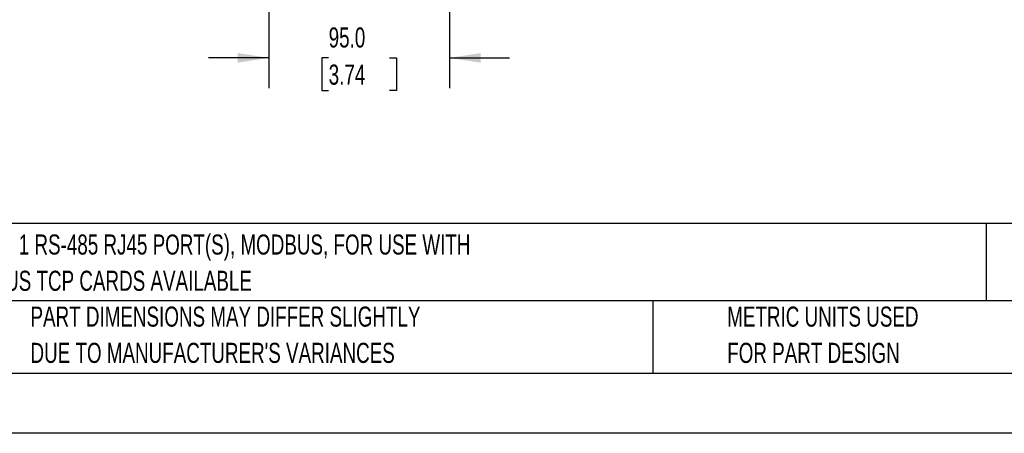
# Model space of a CAD drawing. Header units: millimetres. Extents: x 0 to 1397, y 0 to 1080.
# Tile 2 of 28: x 270 to 788, y 0 to 218. Entities that reach past the tile are written whole.
import ezdxf

# ---------------------------------------------------------------- set-up
doc = ezdxf.new("R2010")
doc.units = ezdxf.units.MM
doc.header["$LTSCALE"] = 5
doc.linetypes.add('CENTERX2', pattern=[20.32, 12.7, -2.54, 2.54, -2.54])
doc.layers.add('DIMENSIONS', color=140, linetype='Continuous', lineweight=25)
doc.layers.add('TEXT', color=140, linetype='Continuous', lineweight=25)
doc.styles.add('SLDTEXTSTYLE0', font='TXT', dxfattribs={"width": 0.7})
doc.dimstyles.new('SLDDIMSTYLE4', dxfattribs={"dimtxt": 10.790039, "dimasz": 16.51, "dimexe": 0, "dimexo": 0.0625, "dimgap": 2.69751, "dimtad": 0, "dimtih": 1, "dimtoh": 1, "dimrnd": 1e-09, "dimzin": 4, "dimdsep": 46, "dimtxsty": 'SLDTEXTSTYLE0', "dimsah": 1, "dimcen": 0.09, "dimadec": 0, "dimazin": 1, "dimtfac": 1, "dimtmove": 0, "dimatfit": 0, "dimfxl": 0, "dimfrac": 2, "dimtolj": 1, "dimtzin": 12, "dimarcsym": 0})

# ---------------------------------------------------------------- blocks, each defined once
blk = doc.blocks.new('SW_NOTE_0')
at = {"layer": 'TEXT', "color": 0, "linetype": 'CENTERX2', "lineweight": 18, "char_height": 10.5833, "attachment_point": 1, "style": 'SLDTEXTSTYLE0'}
for s, insert in [('SureServo2 SERVO DRIVE, 3 kW, 460 VAC, 3-PH, 1 RS-485 RJ45 PORT(S), MODBUS, FOR USE WITH', (0, 13.64)), ('3 kW SYSTEMS, OPTIONAL Ethernet/IP & MODBUS TCP CARDS AVAILABLE', (0, -5.47))]:
    blk.add_mtext(s, dxfattribs=dict(at, insert=insert))
blk = doc.blocks.new('SW_NOTE_0_3')
at = {"layer": 'TEXT', "color": 0, "linetype": 'CENTERX2', "lineweight": 18, "char_height": 10.5833, "attachment_point": 1, "style": 'SLDTEXTSTYLE0'}
for s, insert in [('PART DIMENSIONS MAY DIFFER SLIGHTLY', (0, 13.64)), ("DUE TO MANUFACTURER'S VARIANCES", (0, -5.47))]:
    blk.add_mtext(s, dxfattribs=dict(at, insert=insert))
blk = doc.blocks.new('SW_NOTE_0_6')
at = {"layer": 'TEXT', "color": 0, "linetype": 'CENTERX2', "lineweight": 18, "char_height": 10.5833, "attachment_point": 1, "style": 'SLDTEXTSTYLE0'}
for s, insert in [('METRIC UNITS USED', (0, 13.64)), ('FOR PART DESIGN', (0, -5.47))]:
    blk.add_mtext(s, dxfattribs=dict(at, insert=insert))
blk = doc.blocks.new('_D_5')
at = {"layer": 'DIMENSIONS'}
for p, q in [((401.1, 274.21), (401.1, 181.97)), ((496.1, 274.21), (496.1, 181.97)), ((401.1, 197.85), (369.35, 197.85)), ((432.57, 197.85), (428.94, 197.85)), ((428.94, 197.85), (428.94, 180.7)), ((464.63, 197.85), (468.25, 197.85)), ((468.25, 197.85), (468.25, 180.7)), ((496.1, 197.85), (527.85, 197.85)), ((428.94, 180.7), (432.57, 180.7)), ((468.25, 180.7), (464.63, 180.7))]:
    blk.add_line(p, q, dxfattribs=at)
for points in [[(401.1, 197.85), (384.59, 200.39), (384.59, 195.31)], [(496.1, 197.85), (512.61, 195.31), (512.61, 200.39)]]:
    blk.add_solid(points, dxfattribs=at)
at = {"layer": 'DIMENSIONS', "char_height": 10.583, "attachment_point": 1, "style": 'SLDTEXTSTYLE0'}
for s, insert in [('95.0', (432.57, 213.91)), ('3.74', (432.57, 194.34))]:
    blk.add_mtext(s, dxfattribs=dict(at, insert=insert))

msp = doc.modelspace()

# ---------------------------------------------------------------- linework, layer by layer
at = {"color": 7, "linetype": 'Continuous'}
msp.add_line((1397.012, 0.013), (0.012, 0.013), dxfattribs=at)
at = {"layer": 'TEXT'}
for p, q in [((1365.25, 110.631), (31.75, 110.631)), ((778.794, 110.631), (778.794, 69.85)), ((1365.25, 69.85), (31.75, 69.85)), ((603.232, 69.85), (603.232, 31.75)), ((31.75, 31.75), (1365.25, 31.75))]:
    msp.add_line(p, q, dxfattribs=at)

# ---------------------------------------------------------------- block references
at = {"layer": 'TEXT', "linetype": 'CENTERX2', "lineweight": 18}
for name, p in [('SW_NOTE_0', (39.829, 91.161)), ('SW_NOTE_0_3', (275.596, 53.177)), ('SW_NOTE_0_6', (642.392, 53.177))]:
    msp.add_blockref(name, p, dxfattribs=at)

# ---------------------------------------------------------------- dimensions: what is measured, and where the dimension line sits
at = {"layer": 'DIMENSIONS'}
dim = msp.add_linear_dim(base=(496.1, 197.847), p1=(401.1, 280.557), p2=(496.1, 280.557), dimstyle='SLDDIMSTYLE4', dxfattribs=at)
dim.commit()
dim.dimension.update_dxf_attribs({"geometry": '_D_5', "text_midpoint": (448.6, 197.847), "dimtype": 160})

doc.saveas('drawing.dxf')
